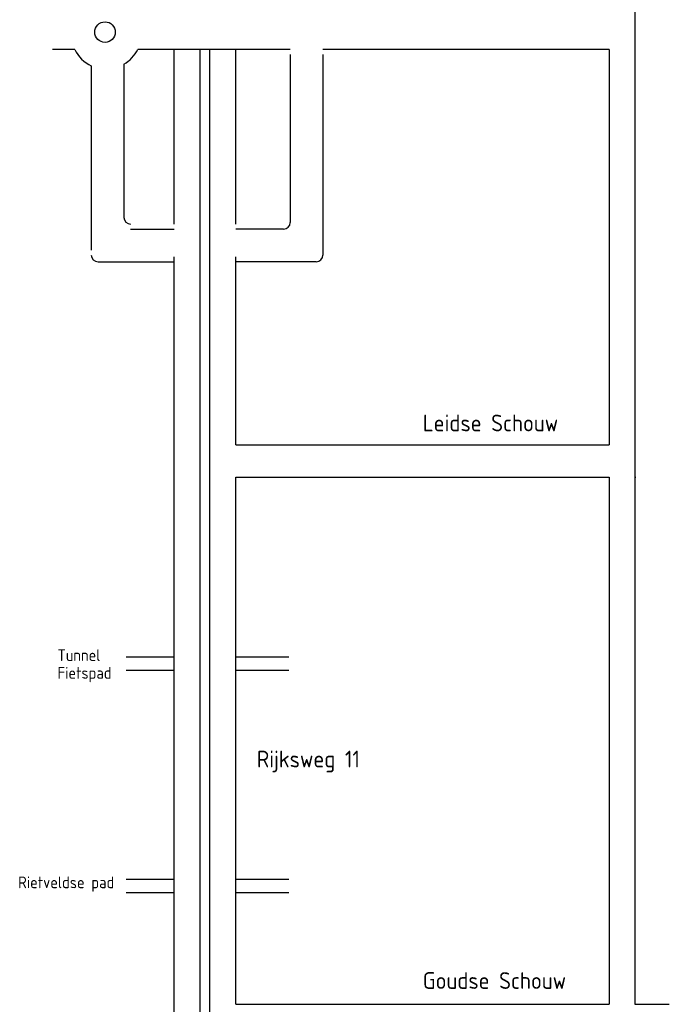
# Model space of a CAD drawing. Header units: metres. Extents: x 3368 to 18268, y -7519 to 4748.
# Tile 23 of 27: x 11387 to 12004, y 178 to 1114. Entities that reach past the tile are written whole.
import ezdxf

# ---------------------------------------------------------------- set-up
doc = ezdxf.new("R2010")
doc.units = ezdxf.units.M
doc.layers.add('VBL-XX-ONDERGROND', color=7, linetype='Continuous')
doc.styles.add('ISO', font='ISO.SHX')

msp = doc.modelspace()

# ---------------------------------------------------------------- linework, layer by layer
at = {"layer": 'VBL-XX-ONDERGROND', "color": 18}
for p, q in [((11971.02, 2480.724, 181985616.911), (11971.02, 177.86, 181985616.911)), ((11643.635, 1080.389, 181985616.911), (11643.635, 920.961, 181985616.911)), ((11674.649, 1080.389, 181985616.911), (11674.649, 889.947, 181985616.911)), ((11946.421, 1085.159, 181985616.911), (11946.421, 709.721, 181985616.911)), ((11454.633, 1069.881, 181985616.911), (11454.633, 894.718, 181985616.911)), ((11485.647, 1071.323, 181985616.911), (11485.647, 925.732, 181985616.911)), ((11591.776, 709.721, 181985616.911), (11946.421, 709.721, 181985616.911)), ((11591.776, 678.708, 181985616.911), (11946.421, 678.708, 181985616.911)), ((11946.421, 678.708, 181985616.911), (11946.421, 177.86, 181985616.911)), ((11971.02, 678.708, 181985616.911), (11971.897, 678.708, 181985616.911)), ((11591.776, 177.86, 181985616.911), (11946.421, 177.86, 181985616.911)), ((11971.02, 177.86, 181985616.911), (12003.673, 177.86, 181985616.911))]:
    msp.add_line(p, q, dxfattribs=at)
at = {"layer": 'VBL-XX-ONDERGROND', "color": 18, "linetype": 'Continuous'}
for p, q in [((11438.834, 1085.159, 181985616.911), (11417.876, 1085.159, 181985616.911)), ((11643.635, 1085.159, 181985616.911), (11498.684, 1085.159, 181985616.911)), ((11946.421, 1085.159, 181985616.911), (11674.649, 1085.159, 181985616.911)), ((11492.002, 914.606, 181985616.911), (11533.352, 914.606, 181985616.911)), ((11637.28, 914.606, 181985616.911), (11591.776, 914.606, 181985616.911)), ((11460.988, 883.592, 181985616.911), (11533.352, 883.592, 181985616.911)), ((11668.294, 883.592, 181985616.911), (11591.776, 883.592, 181985616.911)), ((11533.352, 507.875, 181985616.911), (11487.721, 507.875, 181985616.911)), ((11642.144, 507.875, 181985616.911), (11591.776, 507.875, 181985616.911)), ((11533.352, 495.165, 181985616.911), (11487.721, 495.165, 181985616.911)), ((11642.144, 495.165, 181985616.911), (11591.776, 495.165, 181985616.911)), ((11533.352, 296.561, 181985616.911), (11487.721, 296.561, 181985616.911)), ((11642.144, 296.561, 181985616.911), (11591.776, 296.561, 181985616.911)), ((11533.352, 283.85, 181985616.911), (11487.721, 283.85, 181985616.911)), ((11642.144, 283.85, 181985616.911), (11591.776, 283.85, 181985616.911))]:
    msp.add_line(p, q, dxfattribs=at)
at = {"layer": 'VBL-XX-ONDERGROND', "color": 18, "ltscale": 50}
for p, q in [((11533.352, 919.376, 181985616.911), (11533.352, 1085.159, 181985616.911)), ((11557.952, -221.095, 181985616.911), (11557.952, 1085.159, 181985616.911)), ((11567.176, -221.095, 181985616.911), (11567.176, 1085.159, 181985616.911)), ((11591.776, 919.376, 181985616.911), (11591.776, 1085.159, 181985616.911)), ((11533.352, -221.095, 181985616.911), (11533.352, 888.363, 181985616.911)), ((11591.776, 709.721, 181985616.911), (11591.776, 888.363, 181985616.911)), ((11591.776, 177.86, 181985616.911), (11591.776, 678.708, 181985616.911))]:
    msp.add_line(p, q, dxfattribs=at)
at = {"layer": 'VBL-XX-ONDERGROND', "color": 18, "linetype": 'Continuous'}
msp.add_circle((11467.648, 1101.792, 181985616.911), 9.756, dxfattribs=at)
for centre, radius, start, end in [((11468.759, 1100.297, 181985616.911), 33.536, 206.833104, 245.088526), ((11468.759, 1100.297, 181985616.911), 33.536, 300.235901, 333.166896), ((11492.002, 925.732, 181985616.911), 6.355, 180, 270), ((11637.28, 920.961, 181985616.911), 6.355, 270, 0), ((11460.988, 889.947, 181985616.911), 6.355, 180, 270), ((11668.294, 889.947, 181985616.911), 6.355, 270, 0)]:
    msp.add_arc(centre, radius, start, end, dxfattribs=at)

# ---------------------------------------------------------------- texts
at = {"layer": 'VBL-XX-ONDERGROND', "color": 18, "style": 'ISO'}
for s, height, p in [('Leidse Schouw', 15.88821, (11769.551, 722.377, 181985616.911)), ('Tunnel', 11.1217, (11422.535, 504.15, 181985616.911)), ('Fietspad', 11.1217, (11422.535, 487.293, 181985616.911)), ('Rijksweg 11', 15.88821, (11611.875, 403.032, 181985616.911)), ('Rietveldse pad', 11.12175, (11385.071, 288.199, 181985616.911)), ('Goudse Schouw', 15.88821, (11769.551, 192.502, 181985616.911))]:
    msp.add_text(s, height=height, dxfattribs=at).set_placement(p)

doc.saveas('drawing.dxf')
